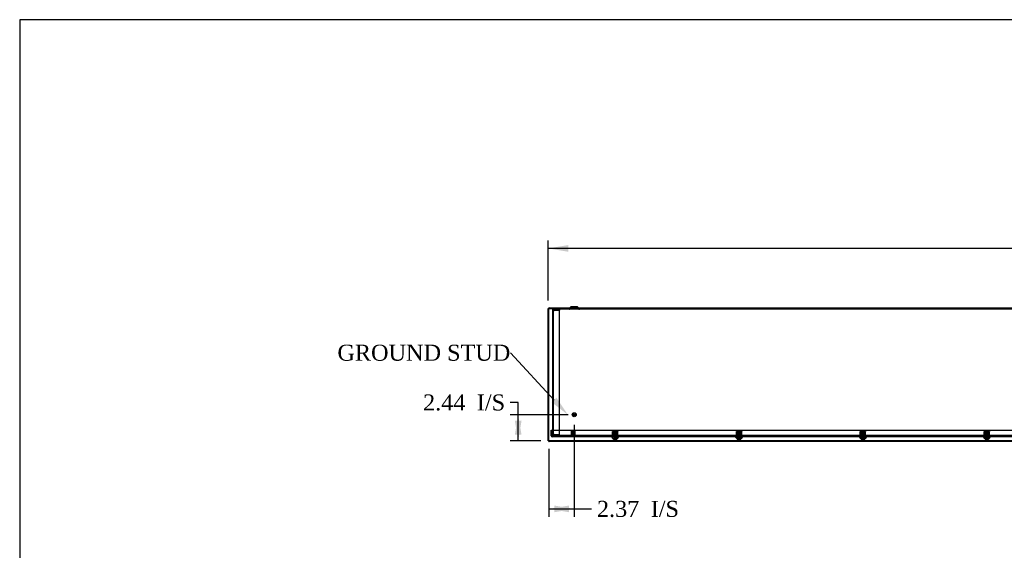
# Model space of a CAD drawing. Header units: inches. Extents: x 1 to 299, y -2 to 199.
# Tile 6 of 13: x 1 to 93, y 149 to 199. Entities that reach past the tile are written whole.
import ezdxf
from ezdxf import colors
from ezdxf.entities.mleader import LeaderData, LeaderLine
from ezdxf.enums import TextEntityAlignment as Align
from ezdxf.lldxf.tags import DXFTag
from ezdxf.math import Vec2, Vec3

# ---------------------------------------------------------------- set-up
doc = ezdxf.new("R2010")
doc.units = ezdxf.units.IN
doc.header["$MEASUREMENT"] = 0
for name, color, linetype in [('COM70472-37', 7, 'Continuous'), ('COM70473-37', 7, 'Continuous'), ('COM70474-5', 7, 'Continuous'), ('COM70985-11', 7, 'Continuous'), ('Default', 7, 'Continuous'), ('NTS16522', 7, 'Continuous'), ('RNG17670', 7, 'Continuous'), ('SCS19475', 7, 'Continuous'), ('STD26152', 7, 'Continuous')]:
    doc.layers.add(name, color=color, linetype=linetype)
doc.styles.add('SEACAD_Times_New_Roman', font='times.ttf')
tags = doc.linetypes.add('HIDDEN2', pattern=[0.1875, 0.125, -0.0625]).pattern_tags.tags
tags[6:7] = [DXFTag(74, 4), DXFTag(75, 0), DXFTag(340, '0'), DXFTag(46, 0.0), DXFTag(50, 0.0), DXFTag(44, 0.0), DXFTag(45, 0.0)]
tags[4:5] = [DXFTag(74, 4), DXFTag(75, 0), DXFTag(340, '0'), DXFTag(46, 0.0), DXFTag(50, 0.0), DXFTag(44, 0.0), DXFTag(45, 0.0)]
doc.dimstyles.new('HAMMOND_(STH_-_300x200)', dxfattribs={"dimtxt": 1.5, "dimasz": 1.875, "dimexe": 0.75, "dimexo": 0.75, "dimgap": 0.375, "dimtad": 0, "dimtih": 1, "dimtoh": 1, "dimzin": 0, "dimdsep": 46, "dimtxsty": 'SEACAD_Times_New_Roman', "dimblk1": '_SE_FILLED', "dimblk2": '_SE_FILLED', "dimsah": 1, "dimcen": 0.75, "dimadec": 0, "dimazin": 0, "dimtfac": 0.8, "dimtofl": 0, "dimtmove": 1, "dimatfit": 3, "dimfxl": 1, "dimtolj": 1, "dimtzin": 0, "dimarcsym": 0})

# ---------------------------------------------------------------- blocks, each defined once
blk = doc.blocks.new('SE5')
at = {"layer": 'COM70472-37', "color": 7, "linetype": 'HIDDEN2'}
for p, q in [((167.251, 171.935), (51.251, 171.935)), ((51.251, 171.863), (51.251, 171.935)), ((167.251, 171.863), (51.251, 171.863)), ((51.251, 171.863), (51.251, 171.827)), ((51.251, 171.755), (51.251, 171.827)), ((52.855, 172.007), (52.792, 171.943)), ((52.961, 172.01), (52.843, 171.892)), ((53.52, 172.019), (52.982, 172.019)), ((53.126, 172.091), (53.126, 172.019)), ((53.376, 172.019), (53.376, 172.091)), ((53.658, 171.892), (53.541, 172.01)), ((53.709, 171.943), (53.646, 172.007)), ((51.251, 160.007), (51.251, 160.135)), ((51.846, 160.115), (51.876, 160.115)), ((51.846, 160.115), (51.846, 160.007)), ((51.876, 160.115), (51.876, 160.099)), ((166.626, 160.079), (51.876, 160.079)), ((51.876, 160.007), (51.876, 160.027)), ((56.964, 160.079), (56.964, 160.007)), ((57.194, 160.007), (57.194, 160.079)), ((68.558, 160.079), (68.558, 160.007)), ((68.788, 160.007), (68.788, 160.079)), ((80.151, 160.079), (80.151, 160.007)), ((80.381, 160.007), (80.381, 160.079)), ((91.745, 160.079), (91.745, 160.007)), ((91.975, 160.007), (91.975, 160.079))]:
    blk.add_line(p, q, dxfattribs=at)
at = {"layer": 'COM70472-37', "color": 7, "linetype": 'Continuous'}
for p, q in [((52.91, 172.061), (52.855, 172.007)), ((53.52, 172.091), (52.982, 172.091)), ((53.646, 172.007), (53.592, 172.061))]:
    blk.add_line(p, q, dxfattribs=at)
at = {"layer": 'COM70472-37', "color": 7, "linetype": 'HIDDEN2'}
for centre, radius, start, end in [((52.771, 171.965), 0.03, 270, 315), ((52.771, 171.965), 0.102, 270, 315), ((52.982, 171.989), 0.03, 90, 135), ((53.52, 171.989), 0.03, 45, 90), ((53.731, 171.965), 0.102, 225, 270), ((53.731, 171.965), 0.03, 225, 270)]:
    blk.add_arc(centre, radius, start, end, dxfattribs=at)
at = {"layer": 'COM70472-37', "color": 7, "linetype": 'Continuous'}
for centre, start, end in [((52.982, 171.989), 90, 135), ((53.52, 171.989), 45, 90)]:
    blk.add_arc(centre, 0.102, start, end, dxfattribs=at)
at = {"layer": 'COM70473-37', "color": 7, "linetype": 'HIDDEN2'}
for p, q in [((51.079, 160.043), (51.079, 160.56)), ((51.079, 160.56), (51.151, 160.56)), ((51.151, 160.043), (51.151, 160.56)), ((51.204, 160.043), (51.204, 160.56)), ((51.204, 160.56), (167.298, 160.56)), ((167.315, 160.007), (51.187, 160.007)), ((167.315, 159.935), (51.187, 159.935)), ((51.204, 160.043), (51.204, 160.007)), ((51.204, 160.007), (51.204, 159.935)), ((56.728, 159.935), (56.855, 159.789)), ((56.782, 159.982), (56.95, 159.789)), ((57.303, 159.789), (56.855, 159.789)), ((57.207, 159.789), (57.375, 159.982)), ((57.303, 159.789), (57.43, 159.935)), ((68.322, 159.935), (68.449, 159.789)), ((68.376, 159.982), (68.544, 159.789)), ((68.896, 159.789), (68.449, 159.789)), ((68.801, 159.789), (68.969, 159.982)), ((68.896, 159.789), (69.023, 159.935)), ((79.916, 159.935), (80.042, 159.789)), ((79.97, 159.982), (80.138, 159.789)), ((80.49, 159.789), (80.042, 159.789)), ((80.395, 159.789), (80.563, 159.982)), ((80.49, 159.789), (80.617, 159.935)), ((91.509, 159.935), (91.636, 159.789)), ((91.564, 159.982), (91.732, 159.789)), ((92.084, 159.789), (91.636, 159.789)), ((91.989, 159.789), (92.157, 159.982)), ((92.084, 159.789), (92.211, 159.935))]:
    blk.add_line(p, q, dxfattribs=at)
for centre, radius, start, end in [((51.187, 160.043), 0.108, 180, 270), ((51.187, 160.043), 0.036, 180, 270), ((56.728, 159.935), 0.072, 41, 90), ((57.43, 159.935), 0.072, 90, 139), ((68.322, 159.935), 0.072, 41, 90), ((69.023, 159.935), 0.072, 90, 139), ((79.916, 159.935), 0.072, 41, 90), ((80.617, 159.935), 0.072, 90, 139), ((91.509, 159.935), 0.072, 41, 90), ((92.211, 159.935), 0.072, 90, 139)]:
    blk.add_arc(centre, radius, start, end, dxfattribs=at)
at = {"layer": 'COM70474-5', "color": 7, "linetype": 'HIDDEN2'}
for p, q in [((51.251, 171.755), (51.251, 171.738)), ((51.251, 160.152), (51.251, 171.738)), ((51.251, 171.738), (51.359, 171.738)), ((51.323, 171.755), (51.323, 171.738)), ((51.323, 160.152), (51.323, 171.738)), ((51.359, 171.791), (51.876, 171.791)), ((51.876, 171.738), (51.359, 171.738)), ((51.876, 171.863), (51.876, 171.791)), ((51.876, 160.152), (51.876, 171.738)), ((51.251, 160.152), (51.251, 160.135)), ((51.359, 160.152), (51.251, 160.152)), ((51.323, 160.152), (51.323, 160.135)), ((51.359, 160.152), (51.876, 160.152)), ((51.876, 160.099), (51.359, 160.099)), ((51.876, 160.027), (51.359, 160.027)), ((51.876, 160.027), (51.876, 160.099))]:
    blk.add_line(p, q, dxfattribs=at)
for centre, radius, start, end in [((51.359, 171.755), 0.108, 90, 180), ((51.359, 171.755), 0.036, 90, 180), ((51.359, 160.135), 0.108, 180, 270), ((51.359, 160.135), 0.036, 180, 270)]:
    blk.add_arc(centre, radius, start, end, dxfattribs=at)
at = {"layer": 'COM70985-11', "color": 7, "linetype": 'Continuous'}
for p, q in [((50.813, 159.569), (50.813, 171.934)), ((50.813, 171.934), (50.885, 171.934)), ((50.885, 172.007), (167.616, 172.007)), ((50.885, 172.007), (50.885, 171.935)), ((50.813, 159.569), (50.885, 159.569)), ((50.885, 159.497), (50.885, 159.569)), ((167.616, 159.497), (50.885, 159.497))]:
    blk.add_line(p, q, dxfattribs=at)
at = {"layer": 'COM70985-11', "color": 7, "linetype": 'HIDDEN2'}
for p, q in [((50.885, 171.935), (51.251, 171.935)), ((50.885, 159.569), (50.885, 171.934)), ((51.688, 172.007), (51.688, 171.935)), ((51.938, 171.935), (51.938, 172.007)), ((52.832, 171.935), (52.832, 172.007)), ((53.671, 172.007), (53.671, 171.935)), ((58.868, 172.007), (58.868, 171.935)), ((59.118, 171.935), (59.118, 172.007)), ((66.048, 172.007), (66.048, 171.935)), ((66.298, 171.935), (66.298, 172.007)), ((73.227, 172.007), (73.227, 171.935)), ((73.477, 171.935), (73.477, 172.007)), ((80.407, 172.007), (80.407, 171.935)), ((80.657, 171.935), (80.657, 172.007)), ((87.587, 172.007), (87.587, 171.935)), ((87.837, 171.935), (87.837, 172.007)), ((167.616, 159.569), (50.885, 159.569))]:
    blk.add_line(p, q, dxfattribs=at)
at = {"layer": 'COM70985-11', "color": 7, "linetype": 'Continuous'}
for points, knots in [([(50.813, 171.934), (50.813, 171.931), (50.816, 171.928), (50.827, 171.922), (50.835, 171.919), (50.855, 171.914), (50.867, 171.911), (50.893, 171.905), (50.907, 171.902), (50.921, 171.899)], [0, 0, 0, 0, 0.25, 0.25, 0.5, 0.5, 0.75, 0.75, 1, 1, 1, 1]), ([(50.921, 171.899), (50.918, 171.913), (50.915, 171.927), (50.909, 171.953), (50.906, 171.965), (50.9, 171.985), (50.897, 171.993), (50.891, 172.004), (50.888, 172.007), (50.885, 172.007)], [0, 0, 0, 0, 0.25, 0.25, 0.5, 0.5, 0.75, 0.75, 1, 1, 1, 1]), ([(50.921, 171.899), (50.915, 171.908), (50.909, 171.917), (50.897, 171.931), (50.891, 171.935), (50.885, 171.935)], [0, 0, 0, 0, 0.5, 0.5, 1, 1, 1, 1]), ([(50.885, 171.934), (50.885, 171.928), (50.889, 171.922), (50.903, 171.911), (50.912, 171.905), (50.921, 171.899)], [0, 0, 0, 0, 0.5, 0.5, 1, 1, 1, 1]), ([(50.921, 159.605), (50.907, 159.602), (50.893, 159.599), (50.867, 159.593), (50.855, 159.59), (50.835, 159.584), (50.827, 159.581), (50.816, 159.575), (50.813, 159.572), (50.813, 159.569)], [0, 0, 0, 0, 0.25, 0.25, 0.5, 0.5, 0.75, 0.75, 1, 1, 1, 1]), ([(50.885, 159.497), (50.888, 159.497), (50.891, 159.499), (50.897, 159.51), (50.9, 159.518), (50.906, 159.538), (50.909, 159.55), (50.915, 159.576), (50.918, 159.59), (50.921, 159.605)], [0, 0, 0, 0, 0.25, 0.25, 0.5, 0.5, 0.75, 0.75, 1, 1, 1, 1]), ([(50.885, 159.569), (50.891, 159.569), (50.897, 159.572), (50.909, 159.586), (50.915, 159.595), (50.921, 159.605)], [0, 0, 0, 0, 0.5, 0.5, 1, 1, 1, 1]), ([(50.921, 159.605), (50.912, 159.599), (50.903, 159.593), (50.889, 159.581), (50.885, 159.575), (50.885, 159.569)], [0, 0, 0, 0, 0.5, 0.5, 1, 1, 1, 1])]:
    blk.add_open_spline(points, degree=3, knots=knots, dxfattribs=at)
at = {"layer": 'NTS16522', "color": 7, "linetype": 'HIDDEN2'}
for p, q in [((56.829, 160.434), (57.329, 160.434)), ((56.829, 160.402), (56.829, 160.434)), ((57.329, 160.417), (56.829, 160.417)), ((56.829, 160.021), (56.829, 160.402)), ((56.903, 160.357), (56.924, 160.382)), ((56.921, 160.257), (56.903, 160.357)), ((56.903, 160.357), (56.929, 160.357)), ((56.924, 160.382), (57.234, 160.382)), ((56.929, 160.357), (56.924, 160.382)), ((57.229, 160.357), (56.929, 160.357)), ((56.929, 160.357), (56.946, 160.257)), ((56.972, 160.434), (56.972, 160.417)), ((56.984, 160.382), (56.984, 160.166)), ((56.991, 160.382), (57.001, 160.372)), ((57.157, 160.372), (57.001, 160.372)), ((57.001, 160.372), (57.001, 160.166)), ((57.157, 160.372), (57.167, 160.382)), ((57.157, 160.166), (57.157, 160.372)), ((57.174, 160.382), (57.174, 160.166)), ((57.186, 160.417), (57.186, 160.434)), ((57.211, 160.257), (57.229, 160.357)), ((57.229, 160.357), (57.234, 160.382)), ((57.229, 160.357), (57.254, 160.357)), ((57.234, 160.382), (57.254, 160.357)), ((57.254, 160.357), (57.237, 160.257)), ((57.329, 160.434), (57.329, 160.402)), ((57.329, 160.021), (57.329, 160.402)), ((68.423, 160.434), (68.923, 160.434)), ((68.423, 160.402), (68.423, 160.434)), ((68.923, 160.417), (68.423, 160.417)), ((68.423, 160.021), (68.423, 160.402)), ((68.497, 160.357), (68.518, 160.382)), ((68.515, 160.257), (68.497, 160.357)), ((68.497, 160.357), (68.522, 160.357)), ((68.518, 160.382), (68.828, 160.382)), ((68.522, 160.357), (68.518, 160.382)), ((68.823, 160.357), (68.522, 160.357)), ((68.522, 160.357), (68.54, 160.257)), ((68.566, 160.434), (68.566, 160.417)), ((68.578, 160.382), (68.578, 160.166)), ((68.584, 160.382), (68.594, 160.372)), ((68.751, 160.372), (68.594, 160.372)), ((68.594, 160.372), (68.594, 160.166)), ((68.751, 160.372), (68.761, 160.382)), ((68.751, 160.166), (68.751, 160.372)), ((68.768, 160.382), (68.768, 160.166)), ((68.78, 160.417), (68.78, 160.434)), ((68.805, 160.257), (68.823, 160.357)), ((68.823, 160.357), (68.828, 160.382)), ((68.823, 160.357), (68.848, 160.357)), ((68.828, 160.382), (68.848, 160.357)), ((68.848, 160.357), (68.831, 160.257)), ((68.923, 160.434), (68.923, 160.402)), ((68.923, 160.021), (68.923, 160.402)), ((80.016, 160.434), (80.516, 160.434)), ((80.016, 160.402), (80.016, 160.434)), ((80.516, 160.417), (80.016, 160.417)), ((80.016, 160.021), (80.016, 160.402)), ((80.091, 160.357), (80.111, 160.382)), ((80.108, 160.257), (80.091, 160.357)), ((80.091, 160.357), (80.116, 160.357)), ((80.111, 160.382), (80.421, 160.382)), ((80.116, 160.357), (80.111, 160.382)), ((80.417, 160.357), (80.116, 160.357)), ((80.116, 160.357), (80.134, 160.257)), ((80.159, 160.434), (80.159, 160.417)), ((80.171, 160.382), (80.171, 160.166)), ((80.178, 160.382), (80.188, 160.372)), ((80.344, 160.372), (80.188, 160.372)), ((80.188, 160.372), (80.188, 160.166)), ((80.344, 160.372), (80.354, 160.382)), ((80.344, 160.166), (80.344, 160.372)), ((80.361, 160.382), (80.361, 160.166)), ((80.373, 160.417), (80.373, 160.434)), ((80.399, 160.257), (80.417, 160.357)), ((80.417, 160.357), (80.421, 160.382)), ((80.417, 160.357), (80.442, 160.357)), ((80.421, 160.382), (80.442, 160.357)), ((80.442, 160.357), (80.424, 160.257)), ((80.516, 160.434), (80.516, 160.402)), ((80.516, 160.021), (80.516, 160.402)), ((91.61, 160.434), (92.11, 160.434)), ((91.61, 160.402), (91.61, 160.434)), ((92.11, 160.417), (91.61, 160.417)), ((91.61, 160.021), (91.61, 160.402)), ((91.684, 160.357), (91.705, 160.382)), ((91.702, 160.257), (91.684, 160.357)), ((91.684, 160.357), (91.71, 160.357)), ((91.705, 160.382), (92.015, 160.382)), ((91.71, 160.357), (91.705, 160.382)), ((92.01, 160.357), (91.71, 160.357)), ((91.71, 160.357), (91.728, 160.257)), ((91.753, 160.434), (91.753, 160.417)), ((91.765, 160.382), (91.765, 160.166)), ((91.772, 160.382), (91.782, 160.372)), ((91.938, 160.372), (91.782, 160.372)), ((91.782, 160.372), (91.782, 160.166)), ((91.938, 160.372), (91.948, 160.382)), ((91.938, 160.166), (91.938, 160.372)), ((91.955, 160.382), (91.955, 160.166)), ((91.967, 160.417), (91.967, 160.434)), ((91.993, 160.257), (92.01, 160.357)), ((92.01, 160.357), (92.015, 160.382)), ((92.01, 160.357), (92.036, 160.357)), ((92.015, 160.382), (92.036, 160.357)), ((92.036, 160.357), (92.018, 160.257)), ((92.11, 160.434), (92.11, 160.402)), ((92.11, 160.021), (92.11, 160.402)), ((56.829, 160.257), (57.329, 160.257)), ((56.829, 160.239), (57.329, 160.239)), ((56.829, 159.989), (56.829, 160.021)), ((57.329, 159.989), (56.829, 159.989)), ((56.892, 160.007), (56.892, 159.989)), ((56.934, 160.22), (56.92, 160.22)), ((56.92, 160.22), (56.92, 160.21)), ((56.935, 160.21), (56.92, 160.21)), ((56.935, 160.21), (56.93, 160.239)), ((56.937, 160.21), (56.935, 160.21)), ((56.943, 160.166), (56.935, 160.21)), ((56.936, 160.007), (56.936, 159.989)), ((56.937, 160.21), (56.958, 160.21)), ((57.214, 160.166), (56.943, 160.166)), ((56.958, 160.166), (56.958, 160.21)), ((56.972, 160.007), (56.972, 159.989)), ((57.186, 159.989), (57.186, 160.007)), ((57.199, 160.21), (57.221, 160.21)), ((57.199, 160.21), (57.199, 160.166)), ((57.222, 160.21), (57.214, 160.166)), ((57.222, 160.21), (57.221, 160.21)), ((57.222, 160.21), (57.227, 160.239)), ((57.222, 160.21), (57.237, 160.21)), ((57.222, 160.007), (57.222, 159.989)), ((57.224, 160.22), (57.237, 160.22)), ((57.237, 160.21), (57.237, 160.22)), ((57.266, 160.007), (57.266, 159.989)), ((57.329, 160.021), (57.329, 159.989)), ((68.423, 160.257), (68.923, 160.257)), ((68.423, 160.239), (68.923, 160.239)), ((68.423, 159.989), (68.423, 160.021)), ((68.923, 159.989), (68.423, 159.989)), ((68.486, 160.007), (68.486, 159.989)), ((68.527, 160.22), (68.514, 160.22)), ((68.514, 160.22), (68.514, 160.21)), ((68.529, 160.21), (68.514, 160.21)), ((68.529, 160.21), (68.524, 160.239)), ((68.531, 160.21), (68.529, 160.21)), ((68.537, 160.166), (68.529, 160.21)), ((68.53, 160.007), (68.53, 159.989)), ((68.531, 160.21), (68.552, 160.21)), ((68.808, 160.166), (68.537, 160.166)), ((68.552, 160.166), (68.552, 160.21)), ((68.566, 160.007), (68.566, 159.989)), ((68.78, 159.989), (68.78, 160.007)), ((68.793, 160.21), (68.815, 160.21)), ((68.793, 160.21), (68.793, 160.166)), ((68.816, 160.21), (68.808, 160.166)), ((68.816, 160.21), (68.815, 160.21)), ((68.816, 160.21), (68.821, 160.239)), ((68.816, 160.21), (68.831, 160.21)), ((68.816, 160.007), (68.816, 159.989)), ((68.818, 160.22), (68.831, 160.22)), ((68.831, 160.21), (68.831, 160.22)), ((68.86, 160.007), (68.86, 159.989)), ((68.923, 160.021), (68.923, 159.989)), ((80.016, 160.257), (80.516, 160.257)), ((80.016, 160.239), (80.516, 160.239)), ((80.016, 159.989), (80.016, 160.021)), ((80.516, 159.989), (80.016, 159.989)), ((80.079, 160.007), (80.079, 159.989)), ((80.121, 160.22), (80.108, 160.22)), ((80.108, 160.22), (80.108, 160.21)), ((80.123, 160.21), (80.108, 160.21)), ((80.123, 160.21), (80.118, 160.239)), ((80.124, 160.21), (80.123, 160.21)), ((80.131, 160.166), (80.123, 160.21)), ((80.123, 160.007), (80.123, 159.989)), ((80.124, 160.21), (80.146, 160.21)), ((80.402, 160.166), (80.131, 160.166)), ((80.146, 160.166), (80.146, 160.21)), ((80.159, 160.007), (80.159, 159.989)), ((80.373, 159.989), (80.373, 160.007)), ((80.387, 160.21), (80.408, 160.21)), ((80.387, 160.21), (80.387, 160.166)), ((80.41, 160.21), (80.402, 160.166)), ((80.41, 160.21), (80.408, 160.21)), ((80.409, 160.007), (80.409, 159.989)), ((80.41, 160.21), (80.415, 160.239)), ((80.41, 160.21), (80.425, 160.21)), ((80.411, 160.22), (80.425, 160.22)), ((80.425, 160.21), (80.425, 160.22)), ((80.453, 160.007), (80.453, 159.989)), ((80.516, 160.021), (80.516, 159.989)), ((91.61, 160.257), (92.11, 160.257)), ((91.61, 160.239), (92.11, 160.239)), ((91.61, 159.989), (91.61, 160.021)), ((92.11, 159.989), (91.61, 159.989)), ((91.673, 160.007), (91.673, 159.989)), ((91.715, 160.22), (91.702, 160.22)), ((91.702, 160.22), (91.702, 160.21)), ((91.717, 160.21), (91.702, 160.21)), ((91.717, 160.21), (91.712, 160.239)), ((91.718, 160.21), (91.717, 160.21)), ((91.724, 160.166), (91.717, 160.21)), ((91.717, 160.007), (91.717, 159.989)), ((91.718, 160.21), (91.739, 160.21)), ((91.996, 160.166), (91.724, 160.166)), ((91.739, 160.166), (91.739, 160.21)), ((91.753, 160.007), (91.753, 159.989)), ((91.967, 159.989), (91.967, 160.007)), ((91.981, 160.21), (92.002, 160.21)), ((91.981, 160.21), (91.981, 160.166)), ((92.004, 160.21), (91.996, 160.166)), ((92.004, 160.21), (92.002, 160.21)), ((92.003, 160.007), (92.003, 159.989)), ((92.004, 160.21), (92.009, 160.239)), ((92.004, 160.21), (92.019, 160.21)), ((92.005, 160.22), (92.019, 160.22)), ((92.019, 160.21), (92.019, 160.22)), ((92.047, 160.007), (92.047, 159.989)), ((92.11, 160.021), (92.11, 159.989))]:
    blk.add_line(p, q, dxfattribs=at)
for centre, start_param, end_param in [((56.879, 159.902), -0.946712, -0.820505), ((57.279, 159.902), 0.820505, 0.946712), ((68.472, 159.902), -0.946712, -0.820505), ((68.873, 159.902), 0.820505, 0.946712), ((80.066, 159.902), -0.946712, -0.820505), ((80.467, 159.902), 0.820505, 0.946712), ((91.66, 159.902), -0.946712, -0.820505), ((92.06, 159.902), 0.820505, 0.946712)]:
    blk.add_ellipse(centre, major_axis=(0, 0.451), ratio=0.176327, start_param=start_param, end_param=end_param, dxfattribs=at)
at = {"layer": 'RNG17670', "color": 7, "linetype": 'HIDDEN2'}
for p, q in [((57.177, 160.071), (56.908, 160.071)), ((56.908, 160.071), (56.908, 160.039)), ((57.177, 160.039), (56.908, 160.039)), ((56.954, 160.071), (56.954, 160.039)), ((57.177, 160.071), (57.177, 160.039)), ((68.771, 160.071), (68.502, 160.071)), ((68.502, 160.071), (68.502, 160.039)), ((68.771, 160.039), (68.502, 160.039)), ((68.548, 160.071), (68.548, 160.039)), ((68.771, 160.071), (68.771, 160.039)), ((80.364, 160.071), (80.096, 160.071)), ((80.096, 160.071), (80.096, 160.039)), ((80.364, 160.039), (80.096, 160.039)), ((80.141, 160.071), (80.141, 160.039)), ((80.364, 160.071), (80.364, 160.039)), ((91.958, 160.071), (91.69, 160.071)), ((91.69, 160.071), (91.69, 160.039)), ((91.958, 160.039), (91.69, 160.039)), ((91.735, 160.071), (91.735, 160.039)), ((91.958, 160.071), (91.958, 160.039))]:
    blk.add_line(p, q, dxfattribs=at)
at = {"layer": 'SCS19475', "color": 7, "linetype": 'HIDDEN2'}
for p, q in [((57.013, 160.434), (56.984, 160.404)), ((57.174, 160.404), (56.984, 160.404)), ((56.984, 160.404), (56.984, 160.109)), ((57.003, 160.109), (57.003, 160.423)), ((57.144, 160.434), (57.013, 160.434)), ((57.174, 160.404), (57.144, 160.434)), ((57.155, 160.109), (57.155, 160.423)), ((57.174, 160.109), (57.174, 160.404)), ((68.607, 160.434), (68.578, 160.404)), ((68.768, 160.404), (68.578, 160.404)), ((68.578, 160.404), (68.578, 160.109)), ((68.597, 160.109), (68.597, 160.423)), ((68.738, 160.434), (68.607, 160.434)), ((68.768, 160.404), (68.738, 160.434)), ((68.748, 160.109), (68.748, 160.423)), ((68.768, 160.109), (68.768, 160.404)), ((80.201, 160.434), (80.171, 160.404)), ((80.361, 160.404), (80.171, 160.404)), ((80.171, 160.404), (80.171, 160.109)), ((80.19, 160.109), (80.19, 160.423)), ((80.332, 160.434), (80.201, 160.434)), ((80.361, 160.404), (80.332, 160.434)), ((80.342, 160.109), (80.342, 160.423)), ((80.361, 160.109), (80.361, 160.404)), ((91.795, 160.434), (91.765, 160.404)), ((91.955, 160.404), (91.765, 160.404)), ((91.765, 160.404), (91.765, 160.109)), ((91.784, 160.109), (91.784, 160.423)), ((91.926, 160.434), (91.795, 160.434)), ((91.955, 160.404), (91.926, 160.434)), ((91.936, 160.109), (91.936, 160.423)), ((91.955, 160.109), (91.955, 160.404)), ((56.921, 159.721), (56.918, 159.721)), ((57.064, 159.721), (56.921, 159.721)), ((57.174, 160.109), (56.984, 160.109)), ((57.005, 160.109), (57.005, 159.789)), ((57.064, 159.661), (57.022, 159.661)), ((57.094, 159.721), (57.064, 159.721)), ((57.064, 159.721), (57.064, 159.666)), ((57.064, 159.666), (57.064, 159.661)), ((57.237, 159.721), (57.094, 159.721)), ((57.094, 159.721), (57.094, 159.666)), ((57.094, 159.661), (57.094, 159.666)), ((57.136, 159.661), (57.094, 159.661)), ((57.153, 159.789), (57.153, 160.109)), ((57.237, 159.721), (57.239, 159.721)), ((68.514, 159.721), (68.512, 159.721)), ((68.658, 159.721), (68.514, 159.721)), ((68.768, 160.109), (68.578, 160.109)), ((68.599, 160.109), (68.599, 159.789)), ((68.658, 159.661), (68.616, 159.661)), ((68.688, 159.721), (68.658, 159.721)), ((68.658, 159.721), (68.658, 159.666)), ((68.658, 159.666), (68.658, 159.661)), ((68.831, 159.721), (68.688, 159.721)), ((68.688, 159.721), (68.688, 159.666)), ((68.688, 159.661), (68.688, 159.666)), ((68.729, 159.661), (68.688, 159.661)), ((68.747, 159.789), (68.747, 160.109)), ((68.831, 159.721), (68.833, 159.721)), ((80.108, 159.721), (80.106, 159.721)), ((80.251, 159.721), (80.108, 159.721)), ((80.361, 160.109), (80.171, 160.109)), ((80.192, 160.109), (80.192, 159.789)), ((80.251, 159.661), (80.21, 159.661)), ((80.281, 159.721), (80.251, 159.721)), ((80.251, 159.721), (80.251, 159.666)), ((80.251, 159.666), (80.251, 159.661)), ((80.425, 159.721), (80.281, 159.721)), ((80.281, 159.721), (80.281, 159.666)), ((80.281, 159.661), (80.281, 159.666)), ((80.323, 159.661), (80.281, 159.661)), ((80.34, 159.789), (80.34, 160.109)), ((80.425, 159.721), (80.427, 159.721)), ((91.702, 159.721), (91.7, 159.721)), ((91.845, 159.721), (91.702, 159.721)), ((91.955, 160.109), (91.765, 160.109)), ((91.786, 160.109), (91.786, 159.789)), ((91.845, 159.661), (91.803, 159.661)), ((91.875, 159.721), (91.845, 159.721)), ((91.845, 159.721), (91.845, 159.666)), ((91.845, 159.666), (91.845, 159.661)), ((92.018, 159.721), (91.875, 159.721)), ((91.875, 159.721), (91.875, 159.666)), ((91.875, 159.661), (91.875, 159.666)), ((91.917, 159.661), (91.875, 159.661)), ((91.934, 159.789), (91.934, 160.109)), ((92.018, 159.721), (92.021, 159.721))]:
    blk.add_line(p, q, dxfattribs=at)
for centre, start, end in [((57.025, 159.786), 178.68531, 211.13501), ((57.132, 159.786), 328.86499, 1.31469), ((68.619, 159.786), 178.68531, 211.13501), ((68.726, 159.786), 328.86499, 1.31469), ((80.213, 159.786), 178.68531, 211.13501), ((80.32, 159.786), 328.86499, 1.31469), ((91.807, 159.786), 178.68531, 211.13501), ((91.914, 159.786), 328.86499, 1.31469)]:
    blk.add_arc(centre, 0.125, start, end, dxfattribs=at)
for points, knots in [([(57.022, 159.661), (57.012, 159.662), (57.002, 159.664), (56.982, 159.669), (56.973, 159.673), (56.955, 159.684), (56.947, 159.69), (56.936, 159.701), (56.933, 159.704), (56.926, 159.712), (56.923, 159.717), (56.921, 159.721)], [0, 0, 0, 0, 0.25, 0.25, 0.5, 0.5, 0.75, 0.75, 0.875, 0.875, 1, 1, 1, 1]), ([(57.094, 159.666), (57.089, 159.666), (57.084, 159.665), (57.074, 159.665), (57.069, 159.666), (57.064, 159.666)], [0, 0, 0, 0, 0.5, 0.5, 1, 1, 1, 1]), ([(57.237, 159.721), (57.232, 159.712), (57.225, 159.704), (57.211, 159.69), (57.202, 159.684), (57.185, 159.674), (57.175, 159.669), (57.156, 159.664), (57.146, 159.662), (57.136, 159.661)], [0, 0, 0, 0, 0.25, 0.25, 0.5, 0.5, 0.75, 0.75, 1, 1, 1, 1]), ([(68.616, 159.661), (68.606, 159.662), (68.596, 159.664), (68.576, 159.669), (68.567, 159.673), (68.549, 159.684), (68.541, 159.69), (68.53, 159.701), (68.526, 159.704), (68.52, 159.712), (68.517, 159.717), (68.514, 159.721)], [0, 0, 0, 0, 0.25, 0.25, 0.5, 0.5, 0.75, 0.75, 0.875, 0.875, 1, 1, 1, 1]), ([(68.688, 159.666), (68.683, 159.666), (68.678, 159.665), (68.668, 159.665), (68.663, 159.666), (68.658, 159.666)], [0, 0, 0, 0, 0.5, 0.5, 1, 1, 1, 1]), ([(68.831, 159.721), (68.825, 159.712), (68.819, 159.704), (68.804, 159.69), (68.796, 159.684), (68.779, 159.674), (68.769, 159.669), (68.75, 159.664), (68.74, 159.662), (68.729, 159.661)], [0, 0, 0, 0, 0.25, 0.25, 0.5, 0.5, 0.75, 0.75, 1, 1, 1, 1]), ([(80.21, 159.661), (80.199, 159.662), (80.189, 159.664), (80.17, 159.669), (80.16, 159.673), (80.143, 159.684), (80.135, 159.69), (80.124, 159.701), (80.12, 159.704), (80.114, 159.712), (80.111, 159.717), (80.108, 159.721)], [0, 0, 0, 0, 0.25, 0.25, 0.5, 0.5, 0.75, 0.75, 0.875, 0.875, 1, 1, 1, 1]), ([(80.281, 159.666), (80.276, 159.666), (80.271, 159.665), (80.261, 159.665), (80.256, 159.666), (80.251, 159.666)], [0, 0, 0, 0, 0.5, 0.5, 1, 1, 1, 1]), ([(80.425, 159.721), (80.419, 159.712), (80.413, 159.704), (80.398, 159.69), (80.39, 159.684), (80.372, 159.674), (80.363, 159.669), (80.343, 159.664), (80.333, 159.662), (80.323, 159.661)], [0, 0, 0, 0, 0.25, 0.25, 0.5, 0.5, 0.75, 0.75, 1, 1, 1, 1]), ([(91.803, 159.661), (91.793, 159.662), (91.783, 159.664), (91.763, 159.669), (91.754, 159.673), (91.737, 159.684), (91.728, 159.69), (91.717, 159.701), (91.714, 159.704), (91.708, 159.712), (91.705, 159.717), (91.702, 159.721)], [0, 0, 0, 0, 0.25, 0.25, 0.5, 0.5, 0.75, 0.75, 0.875, 0.875, 1, 1, 1, 1]), ([(91.875, 159.666), (91.87, 159.666), (91.865, 159.665), (91.855, 159.665), (91.85, 159.666), (91.845, 159.666)], [0, 0, 0, 0, 0.5, 0.5, 1, 1, 1, 1]), ([(92.018, 159.721), (92.013, 159.712), (92.007, 159.704), (91.992, 159.69), (91.984, 159.684), (91.966, 159.674), (91.957, 159.669), (91.937, 159.664), (91.927, 159.662), (91.917, 159.661)], [0, 0, 0, 0, 0.25, 0.25, 0.5, 0.5, 0.75, 0.75, 1, 1, 1, 1])]:
    blk.add_open_spline(points, degree=3, knots=knots, dxfattribs=at)
at = {"layer": 'STD26152', "color": 7, "linetype": 'HIDDEN2'}
for p, q in [((52.983, 160.467), (52.963, 160.447)), ((53.338, 160.447), (52.963, 160.447)), ((52.963, 160.447), (52.963, 160.027)), ((52.983, 160.467), (53.318, 160.467)), ((53.056, 160.467), (53.056, 160.147)), ((53.073, 160.467), (53.073, 160.147)), ((53.229, 160.147), (53.229, 160.467)), ((53.246, 160.467), (53.246, 160.147)), ((53.338, 160.447), (53.318, 160.467)), ((53.338, 160.027), (53.338, 160.447)), ((52.963, 160.027), (53.338, 160.027)), ((52.963, 160.027), (52.983, 160.007)), ((53.056, 160.147), (53.073, 160.147)), ((53.229, 160.147), (53.073, 160.147)), ((53.073, 160.147), (53.151, 160.1)), ((53.151, 160.1), (53.229, 160.147)), ((53.246, 160.147), (53.229, 160.147)), ((53.318, 160.007), (53.338, 160.027))]:
    blk.add_line(p, q, dxfattribs=at)
for radius in [0.188, 0.168, 0.095, 0.0781]:
    blk.add_circle((53.251, 162.007), radius, dxfattribs=at)
blk = doc.blocks.new('DMBLK5591')
at = {"layer": 'Default', "linetype": 'Continuous'}
for points in [[(52.688, 177.863), (50.813, 177.551), (52.688, 177.238)], [(165.813, 177.863), (165.813, 177.238), (167.688, 177.551)]]:
    blk.add_hatch(color=7, dxfattribs=at).paths.add_polyline_path(points)
at = {"layer": 'Default', "color": 7, "linetype": 'Continuous'}
for p, q in [((50.813, 172.684), (50.813, 178.301)), ((167.688, 172.684), (167.688, 178.301)), ((105.58, 177.551), (50.813, 177.551)), ((167.688, 177.551), (112.922, 177.551))]:
    blk.add_line(p, q, dxfattribs=at)
at = {"layer": 'Default', "color": 7, "linetype": 'Continuous', "style": 'SEACAD_Times_New_Roman'}
for s, p in [('116.88', (106.123, 178.301)), ('DOOR', (106.105, 176.051))]:
    blk.add_text(s, height=1.5, dxfattribs=at).set_placement(p, align=Align.TOP_LEFT)
blk = doc.blocks.new('_SE_FILLED')
at = {"color": 0}
blk.add_line((0, 0), (-1, 0), dxfattribs=at)
blk.add_solid([(0, 0), (-1, -0.1665), (-1, 0.1665), (0, 0)], dxfattribs=at)
blk = doc.blocks.new('DMBLK5595')
at = {"layer": 'Default', "linetype": 'Continuous'}
for points in [[(52.76, 152.894), (52.76, 153.519), (50.885, 153.206)], [(51.376, 152.894), (53.251, 153.206), (51.376, 153.519)]]:
    blk.add_hatch(color=7, dxfattribs=at).paths.add_polyline_path(points)
at = {"layer": 'Default', "color": 7, "linetype": 'Continuous'}
for p, q in [((53.251, 161.069), (53.251, 152.456)), ((50.885, 158.819), (50.885, 152.456)), ((50.885, 153.206), (54.101, 153.206)), ((54.101, 153.206), (54.851, 153.206))]:
    blk.add_line(p, q, dxfattribs=at)
at = {"layer": 'Default', "color": 7, "linetype": 'Continuous', "style": 'SEACAD_Times_New_Roman'}
for s, p in [('2.37', (55.376, 153.956)), ('I/S', (60.407, 153.956))]:
    blk.add_text(s, height=1.5, dxfattribs=at).set_placement(p, align=Align.TOP_LEFT)
blk = doc.blocks.new('DMBLK5596')
at = {"layer": 'Default', "linetype": 'Continuous'}
for points in [[(47.695, 160.132), (48.32, 160.132), (48.008, 162.007)], [(47.695, 161.444), (48.008, 159.569), (48.32, 161.444)]]:
    blk.add_hatch(color=7, dxfattribs=at).paths.add_polyline_path(points)
at = {"layer": 'Default', "color": 7, "linetype": 'Continuous'}
for p, q in [((48.008, 163.153), (47.258, 163.153)), ((48.008, 159.569), (48.008, 163.153)), ((52.688, 162.007), (47.258, 162.007)), ((50.135, 159.569), (47.258, 159.569))]:
    blk.add_line(p, q, dxfattribs=at)
at = {"layer": 'Default', "color": 7, "linetype": 'Continuous', "style": 'SEACAD_Times_New_Roman'}
for s, p in [('I/S', (44.138, 163.903)), ('2.44', (39.107, 163.903))]:
    blk.add_text(s, height=1.5, dxfattribs=at).set_placement(p, align=Align.TOP_LEFT)
blk = doc.blocks.new('BORDER')
at = {"layer": 'Default', "color": 7, "linetype": 'Continuous'}
for p, q in [((0, 27.86), (-41.86, 27.86)), ((-41.86, 27.86), (-41.86, 0))]:
    blk.add_line(p, q, dxfattribs=at)

msp = doc.modelspace()

# ---------------------------------------------------------------- block references
at = {"layer": 'Default', "color": 7, "xscale": 7.12, "yscale": 7.12, "zscale": 7.12}
msp.add_blockref('BORDER', (299.411, 0.564), dxfattribs=at)
at = {"layer": 'Default'}
msp.add_blockref('SE5', (0, 0), dxfattribs=at)

# ---------------------------------------------------------------- dimensions: what is measured, and where the dimension line sits
at = {"layer": 'Default', "color": 7, "linetype": 'Continuous'}
dim = msp.add_linear_dim(base=(50.813292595, 177.550827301), p1=(167.688292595, 171.934452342), p2=(50.813292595, 171.934452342), text='\\A1;<>\\PDOOR', dimstyle='HAMMOND_(STH_-_300x200)', override={"dimtmove": 0}, dxfattribs=at)
dim.commit()
dim.dimension.update_dxf_attribs({"geometry": 'DMBLK5591', "text_midpoint": (109.250791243, 177.550827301), "dimtype": 160})
dim = msp.add_linear_dim(base=(48.008, 162.007), p1=(50.885, 159.569), p2=(53.438, 162.007), angle=90, text='\\A1;<> I/S', dimstyle='HAMMOND_(STH_-_300x200)', dxfattribs=at)
dim.commit()
dim.dimension.update_dxf_attribs({"geometry": 'DMBLK5596', "text_midpoint": (47.258, 163.153), "dimtype": 160})
dim = msp.add_linear_dim(base=(53.251, 153.206), p1=(50.885, 159.569), p2=(53.251, 161.819), text='\\A1;<> I/S', dimstyle='HAMMOND_(STH_-_300x200)', dxfattribs=at)
dim.commit()
dim.dimension.update_dxf_attribs({"geometry": 'DMBLK5595', "text_midpoint": (54.851, 153.206), "dimtype": 160})

# ---------------------------------------------------------------- leaders
ml = msp.add_multileader_mtext('Standard', dxfattribs=at)
ml.set_content('{\\pxsm0.9;\\fTimes New Roman|b0||i0||c0|p34;\\W1.;GROUND STUD\\P}', color=7)
ml.set_leader_properties()
ml.build(insert=Vec2(0, 0))
ml.multileader.update_dxf_attribs({"dogleg_length": 0, "arrow_head_size": 1.875})
ctx = ml.context
ctx.base_point, ctx.char_height, ctx.arrow_head_size, ctx.landing_gap_size = Vec3(31.005, 167.126), 1.5, 1.875, 0.525
notes = []
notes.append((ctx, [(0, (1, 1, 0), (47.281, 167.786), (-1, 0), 0, [(0, [(52.645, 162.007)], 0, [])])]))
ctx.mtext.insert = Vec3(31.095, 168.553)
for ctx, leaders in notes:
    for number, flags, end, landing, length, lines in leaders:
        leader = LeaderData()
        leader.index, (leader.has_last_leader_line, leader.has_dogleg_vector, leader.attachment_direction) = number, flags
        leader.last_leader_point, leader.dogleg_vector, leader.dogleg_length = Vec3(end), Vec3(landing), length
        for number, points, colour, breaks in lines:
            line = LeaderLine()
            line.index, line.vertices, line.color, line.breaks = number, Vec3.list(points), colors.encode_raw_color(colour), breaks
            leader.lines.append(line)
        ctx.leaders.append(leader)

doc.saveas('drawing.dxf')
